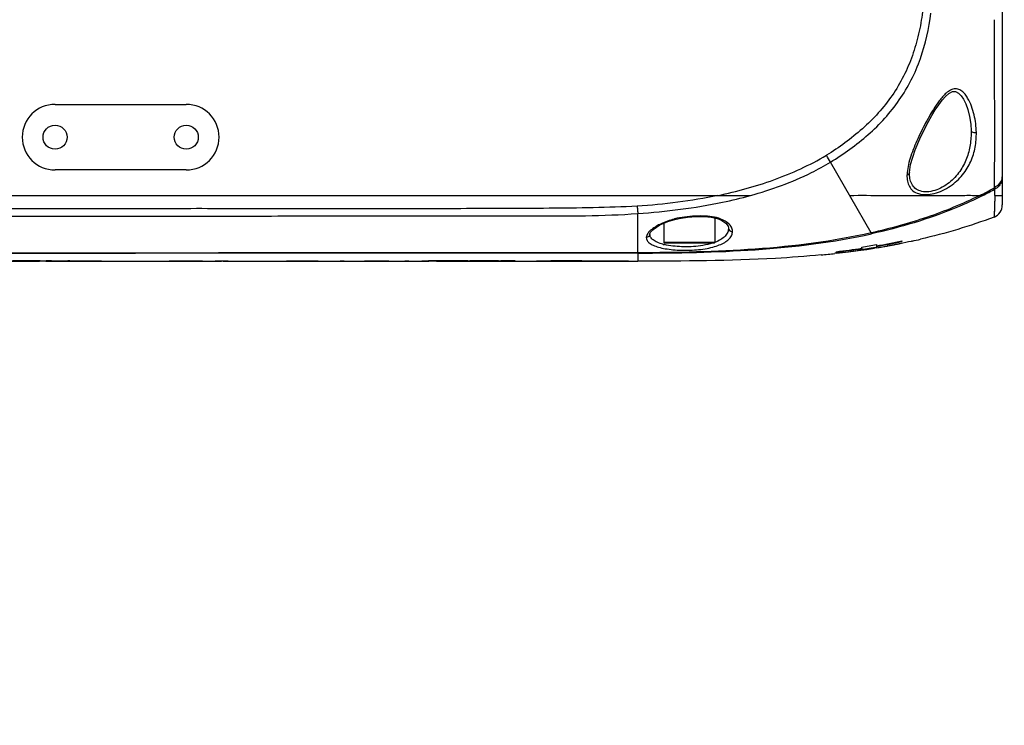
# Model space of a CAD drawing. Header units: millimetres. Extents: x 7426 to 8300, y 123 to 421.
# Tile 132 of 197: x 8141.6 to 8148.36, y 213.62 to 218.46. Entities that reach past the tile are written whole.
import ezdxf

# ---------------------------------------------------------------- set-up
doc = ezdxf.new("R2010")
doc.units = ezdxf.units.MM
for name, color, linetype in [('外形图', 7, 'Continuous'), ('尺寸标注', 7, 'Continuous'), ('运动范围', 7, 'Continuous')]:
    doc.layers.add(name, color=color, linetype=linetype)
doc.styles.add('微软雅黑', font='msyh.ttc')
doc.dimstyles.new('尺寸标注_1_20比例', dxfattribs={"dimtxt": 1.5, "dimasz": 1.25, "dimexe": 0.5, "dimexo": 0.4, "dimgap": 0.5, "dimtad": 1, "dimdec": 1, "dimlfac": 20, "dimdsep": 46, "dimtxsty": '微软雅黑', "dimcen": 0.09, "dimadec": 0, "dimazin": 0, "dimtp": 0.01, "dimtm": 0.01, "dimtfac": 1, "dimtdec": 1, "dimtofl": 0, "dimtmove": 0, "dimatfit": 3, "dimfxl": 1, "dimtolj": 1, "dimarcsym": 0})

# ---------------------------------------------------------------- blocks, each defined once
blk = doc.blocks.new('*D1271')
at = {"layer": 'Defpoints', "color": 0}
for p in [(8100.9141, 219.9546), (8166.8965, 219.9546), (8234.12, 219.9546), (8160.0673, 209.5713), (8226.044, 209.5253)]:
    blk.add_point(p, dxfattribs=at)
at = {"layer": '尺寸标注', "color": 0, "lineweight": -2}
blk.add_arc((8166.8965, 219.9546), 12.4279, 185.76527, 344.23473, dxfattribs=at)
at = {"layer": '尺寸标注', "color": 0}
for points in [[(8154.7396, 218.7167), (8154.3234, 218.6957), (8154.4686, 219.9546)], [(8179.0599, 216.5315), (8178.6538, 216.6244), (8179.1355, 217.7965)]]:
    blk.add_solid(points, dxfattribs=at)
at = {"layer": '尺寸标注', "color": 0, "insert": (8165.9248, 208.8482), "char_height": 1.5, "attachment_point": 5, "rotation": 355, "style": '微软雅黑'}
blk.add_mtext('\\A1;+\\A1;170%%d', dxfattribs=at)

msp = doc.modelspace()

# ---------------------------------------------------------------- linework, layer by layer
at = {"layer": '外形图', "color": 7, "linetype": 'Continuous'}
for p, q in [((8148.344, 218.6546), (8148.344, 217.1897)), ((8141.8465, 217.8796), (8142.7465, 217.8796)), ((8148.1303, 217.6992), (8148.1303, 217.6992)), ((8147.4453, 216.9988), (8147.1655, 217.4833)), ((8142.7465, 217.4296), (8141.8465, 217.4296)), ((8147.7077, 217.4117), (8147.7077, 217.4117)), ((8148.3439, 217.3824), (8148.3438, 217.3771)), ((8133.9374, 217.2546), (8146.3935, 217.2546)), ((8148.2917, 217.2546), (8148.2873, 217.1073)), ((8148.344, 217.255), (8148.344, 217.2551)), ((8145.844, 216.8622), (8145.844, 217.131)), ((8146.0969, 217.0912), (8146.0922, 217.0929)), ((8146.3715, 217.1005), (8146.3715, 216.9346)), ((8146.0215, 217.064), (8146.0215, 216.9346)), ((8146.0215, 216.9346), (8146.3715, 216.9346)), ((8147.6554, 216.9431), (8147.6554, 216.9388)), ((8147.721, 216.9413), (8147.7211, 216.9428)), ((8147.7246, 216.9421), (8147.721, 216.9413)), ((8147.7247, 216.942), (8147.721, 216.9413)), ((8147.721, 216.9413), (8147.721, 216.9413)), ((8146.0265, 216.9296), (8146.3665, 216.9296)), ((8147.2054, 216.8697), (8147.2054, 216.8666)), ((8147.3006, 216.871), (8147.3199, 216.8735)), ((8147.3199, 216.8735), (8147.3485, 216.8772)), ((8147.3804, 216.8933), (8147.3804, 216.9011)), ((8147.3807, 216.8933), (8147.3804, 216.8898)), ((8147.3819, 216.8822), (8147.3873, 216.883)), ((8147.4845, 216.8968), (8147.4667, 216.8938)), ((8147.4825, 216.8964), (8147.4667, 216.8938)), ((8147.4804, 216.9178), (8147.4804, 216.9095)), ((8147.4831, 216.9062), (8147.4804, 216.9057)), ((8147.4831, 216.9062), (8147.4804, 216.9057)), ((8147.4804, 216.9057), (8147.4804, 216.9008)), ((8147.558, 216.9099), (8147.5533, 216.909)), ((8147.558, 216.9099), (8147.5533, 216.909)), ((8147.5534, 216.9084), (8147.5554, 216.9088)), ((8147.5534, 216.9084), (8147.5554, 216.9088)), ((8147.631, 216.9234), (8147.6355, 216.9244)), ((8147.631, 216.9234), (8147.6355, 216.9244)), ((8147.6356, 216.9252), (8147.6423, 216.9265)), ((8141.2945, 216.8046), (8141.7395, 216.8046)), ((8141.7435, 216.8067), (8141.7678, 216.8065)), ((8141.7678, 216.8065), (8141.785, 216.8063)), ((8141.7839, 216.8041), (8141.7688, 216.8043)), ((8141.9193, 216.8046), (8142.0515, 216.8046)), ((8141.9346, 216.8072), (8142.1216, 216.8072)), ((8141.9487, 216.8068), (8141.9346, 216.8072)), ((8141.9346, 216.8044), (8141.9487, 216.8041)), ((8141.935, 216.8043), (8141.9487, 216.8041)), ((8142.1216, 216.8072), (8142.1233, 216.8072)), ((8142.1216, 216.8072), (8142.1233, 216.8072)), ((8142.1233, 216.8041), (8142.1216, 216.8041)), ((8142.1233, 216.8041), (8142.1216, 216.8041)), ((8142.2331, 216.8046), (8142.56, 216.8046)), ((8142.2877, 216.8042), (8142.3015, 216.8041)), ((8142.2877, 216.8041), (8142.3015, 216.8041)), ((8142.4915, 216.8041), (8142.5053, 216.8042)), ((8142.4915, 216.8041), (8142.5053, 216.8041)), ((8142.6698, 216.8072), (8142.6714, 216.8072)), ((8142.6698, 216.8072), (8142.6714, 216.8072)), ((8142.6714, 216.8041), (8142.6698, 216.8041)), ((8142.6714, 216.8041), (8142.6698, 216.8041)), ((8142.6714, 216.8072), (8142.8585, 216.8072)), ((8142.7347, 216.8045), (8142.7513, 216.8043)), ((8142.7417, 216.8046), (8142.9268, 216.8046)), ((8142.7513, 216.8043), (8142.9545, 216.8043)), ((8142.9882, 216.8072), (8142.9988, 216.8069)), ((8142.9882, 216.8072), (8142.9988, 216.8069)), ((8142.9987, 216.8041), (8142.9882, 216.8041)), ((8143.0456, 216.8056), (8143.0511, 216.8055)), ((8143.0456, 216.8056), (8143.0511, 216.8055)), ((8143.105, 216.8046), (8143.4351, 216.8046)), ((8143.1768, 216.8041), (8143.1831, 216.8041)), ((8143.1768, 216.8041), (8143.1831, 216.8041)), ((8143.4351, 216.8041), (8143.4351, 216.8072)), ((8143.4351, 216.8072), (8143.526, 216.8072)), ((8143.598, 216.8067), (8143.6023, 216.8067)), ((8143.6023, 216.8044), (8143.6023, 216.8041)), ((8143.6993, 216.8053), (8143.7046, 216.8052)), ((8143.7765, 216.8046), (8143.9691, 216.8046)), ((8143.9691, 216.8041), (8143.9691, 216.8072)), ((8143.9691, 216.8072), (8144.1363, 216.8072)), ((8144.1363, 216.8072), (8144.1363, 216.8041)), ((8144.1363, 216.8046), (8144.2769, 216.8046)), ((8144.1363, 216.8046), (8144.2769, 216.8046)), ((8144.274, 216.8046), (8144.2455, 216.8041)), ((8144.4628, 216.8046), (8144.6911, 216.8046)), ((8144.6911, 216.8055), (8144.6562, 216.8055)), ((8144.6771, 216.8075), (8144.6911, 216.8075)), ((8144.6911, 216.8046), (8144.8879, 216.8046)), ((8144.8916, 216.8048), (8144.8879, 216.8048)), ((8144.8879, 216.8046), (8145.0869, 216.8046)), ((8144.8889, 216.8068), (8144.8923, 216.8068)), ((8144.8923, 216.8068), (8144.9036, 216.8067)), ((8145.0036, 216.8058), (8144.9663, 216.8054)), ((8144.9997, 216.8058), (8145.0036, 216.8058)), ((8145.0869, 216.8041), (8145.0869, 216.8041)), ((8145.0869, 216.8041), (8145.0875, 216.8041)), ((8145.2486, 216.8046), (8145.7795, 216.8046)), ((8145.2486, 216.8042), (8145.7521, 216.8042)), ((8145.4608, 216.8072), (8145.7795, 216.8072)), ((8145.4645, 216.8054), (8145.4608, 216.8054)), ((8145.7795, 216.8054), (8145.4645, 216.8054)), ((8145.4645, 216.8045), (8145.7521, 216.8046)), ((8145.7521, 216.8042), (8145.7521, 216.8041)), ((8145.7795, 216.8072), (8145.7795, 216.8054)), ((8145.7795, 216.8046), (8145.844, 216.8046)), ((8145.844, 216.8603), (8145.844, 216.8622)), ((8145.844, 216.8603), (8145.844, 216.8046)), ((8147.2062, 216.8608), (8147.1955, 216.8598)), ((8147.2064, 216.8585), (8147.1958, 216.8573))]:
    msp.add_line(p, q, dxfattribs=at)
at = {"layer": '外形图', "color": 6, "linetype": 'Continuous'}
for p, q in [((8141.7839, 216.8041), (8141.9487, 216.8041)), ((8142.1233, 216.8041), (8142.2877, 216.8041)), ((8142.5053, 216.8041), (8142.6698, 216.8041)), ((8142.9987, 216.8041), (8143.1768, 216.8041)), ((8143.4351, 216.8041), (8143.6023, 216.8041)), ((8143.7046, 216.8041), (8143.9018, 216.8041)), ((8143.9691, 216.8041), (8144.1363, 216.8041)), ((8144.2456, 216.8041), (8144.4104, 216.8041)), ((8145.0869, 216.8041), (8145.2486, 216.8042))]:
    msp.add_line(p, q, dxfattribs=at)
at = {"layer": '外形图', "color": 7, "linetype": 'Continuous'}
for points in [[(8147.7077, 217.4117), (8147.7147, 217.4683), (8147.7452, 217.5673), (8147.7777, 217.6439), (8147.8071, 217.7049), (8147.8346, 217.7572), (8147.8602, 217.8026), (8147.8845, 217.8423), (8147.9078, 217.8772), (8147.9308, 217.9076), (8147.9539, 217.9335), (8147.9779, 217.9543), (8148.0021, 217.9667), (8148.0235, 217.9675), (8148.0432, 217.9572), (8148.0614, 217.9385), (8148.0774, 217.9142), (8148.0927, 217.8831), (8148.1072, 217.8436), (8148.1192, 217.7973), (8148.1277, 217.7429), (8148.1303, 217.6992)], [(8148.2917, 217.2546), (8148.2897, 217.1735), (8148.288, 217.124), (8148.2873, 217.1073)], [(8145.9264, 216.9912), (8145.9308, 217.0024), (8145.955, 217.0274), (8145.996, 217.053), (8146.0509, 217.0767), (8146.0968, 217.0912)], [(8146.0969, 217.0912), (8146.1266, 217.0982), (8146.1854, 217.1072), (8146.2439, 217.1111), (8146.2988, 217.1104), (8146.3477, 217.1056), (8146.3876, 217.097), (8146.4015, 217.0922)], [(8146.4017, 217.0921), (8146.4203, 217.0835), (8146.4476, 217.0644), (8146.4629, 217.0438), (8146.466, 217.0304)]]:
    msp.add_lwpolyline(points, dxfattribs=at)
for centre in [(8141.8465, 217.6546), (8142.7465, 217.6546)]:
    msp.add_circle(centre, 0.0825, dxfattribs=at)
for centre, radius, start, end in [((8141.8465, 217.6546), 0.225, 90.00411, 269.99737), ((8142.7465, 217.6546), 0.225, 270.00559, 89.9979), ((8140.6957, 213.6223), 7.5343, 30.82717, 31.24446), ((8148.3956, 217.3386), 0.7079, 173.94452, 175.41633), ((8148.2389, 217.383), 0.105, 352.11316, 356.79449), ((8148.281, 217.3822), 0.0629, 355.56491, 0.18957), ((8147.0672, 219.5179), 2.5262, 296.37081, 298.90967), ((8147.0204, 219.6297), 2.6564, 296.60516, 298.6164), ((8128.0461, 217.4213), 20.2466, 359.52858, 359.64993), ((8148.3077, 217.3999), 0.1462, 263.71841, 267.48146), ((8148.2558, 217.1897), 0.0882, 290.95597, 359.9861), ((8146.1551, 216.8967), 0.206, 106.6985, 107.77585), ((8146.0265, 216.9346), 0.005, 180, 270), ((8146.3665, 216.9346), 0.005, 270, 0), ((8146.7085, 221.4012), 4.5575, 279.75092, 281.9913), ((8146.7071, 221.4776), 4.6367, 279.63458, 281.79987), ((8146.7607, 221.378), 4.538, 281.20334, 282.2185), ((8146.7975, 221.2359), 4.3928, 282.18423, 282.96656), ((8146.111, 217.2795), 0.3713, 255.17841, 256.09954), ((8146.1154, 217.2971), 0.3895, 256.09536, 256.46898), ((8146.1176, 217.3062), 0.3988, 256.46839, 256.69213), ((8146.5515, 222.3787), 5.5477, 276.76911, 278.59294), ((8146.5507, 222.4642), 5.6358, 276.67062, 278.46545), ((8146.5187, 222.945), 6.1252, 276.4471, 277.22923), ((8146.5612, 222.5798), 5.7564, 277.26923, 277.92404), ((8146.5866, 222.3954), 5.5703, 277.92615, 278.20863), ((8146.6292, 221.704), 4.8613, 278.88822, 280.08317), ((8146.6064, 222.1824), 5.3535, 278.31219, 278.67723), ((8146.6022, 222.3172), 5.4918, 278.21844, 278.49969), ((8146.624, 222.172), 5.345, 278.49842, 279.07109), ((8146.6251, 222.0601), 5.2297, 278.67723, 279.04665), ((8146.6437, 221.9432), 5.1114, 279.04667, 279.41856), ((8146.9958, 219.8492), 2.9926, 279.39754, 279.94449), ((8147.0226, 219.6966), 2.8377, 279.94392, 280.7785), ((8147.006, 219.9967), 3.1364, 279.4926, 280.05083), ((8147.0847, 219.5525), 2.6853, 280.09501, 280.67197), ((8147.0632, 219.486), 2.6233, 280.87361, 281.87292), ((8147.1319, 219.3023), 2.4307, 280.67249, 281.32319), ((8146.726, 221.5523), 4.7157, 280.7172, 281.12161), ((8147.1671, 219.126), 2.2509, 281.32485, 281.89417), ((8146.1396, -3110.6542), 3327.5146, 90.0050897, 90.1457542), ((8141.5308, 188.9097), 27.8978, 89.56313, 89.95291), ((8141.5475, 196.8465), 19.959, 89.46299, 89.97989), ((8141.6227, 204.5589), 12.2463, 89.31655, 89.47669), ((8141.5967, 196.8348), 19.9724, 89.0294, 89.45986), ((8142.1233, 222.4885), 5.6844, 268.24008, 269.98309), ((8142.3016, 221.9736), 5.1695, 268.02426, 269.84632), ((8142.3015, 221.971), 5.1669, 269.99986, 270.77992), ((8142.4916, 221.972), 5.1679, 269.21967, 269.9997), ((8142.4915, 221.9746), 5.1705, 270.15267, 271.97542), ((8142.6698, 222.4899), 5.6858, 270.01626, 271.90143), ((8142.7994, 222.4964), 5.6923, 271.01731, 271.90056), ((8142.9987, 222.1828), 5.3787, 268.95341, 269.88781), ((8143.177, 222.4923), 5.6882, 268.20475, 268.67687), ((8143.1769, 222.4884), 5.6843, 268.73188, 269.99965), ((8143.1769, 222.4875), 5.6834, 270.06292, 270.72434), ((8143.9019, 234.4477), 17.6436, 269.02708, 269.34204), ((8143.7047, 234.6081), 17.804, 269.67061, 269.99975), ((8143.9019, 234.4457), 17.6416, 269.35917, 269.99974), ((8143.9019, 234.4454), 17.6413, 269.99981, 270.21837), ((8144.6723, 188.5754), 28.2321, 89.99022, 90.53624), ((8144.6864, 187.3784), 29.4291, 89.60587, 89.99085), ((8144.6979, 189.2073), 27.5982, 89.60554, 90.01414), ((8144.6867, 247.0878), 30.2837, 270.38764, 270.52894), ((8144.6865, 188.4427), 28.3649, 89.3672, 89.56133), ((8145.4298, 183.1897), 33.6175, 89.9472, 90.31062), ((8146.465, 223.425), 6.6082, 275.52734, 276.34905)]:
    msp.add_arc(centre, radius, start, end, dxfattribs=at)
for points, knots in [([(8147.7962, 218.5134), (8147.7903, 218.4626), (8147.7727, 218.3614), (8147.7299, 218.2136), (8147.6703, 218.0715), (8147.5912, 217.9392), (8147.4954, 217.8187), (8147.3857, 217.7107), (8147.2663, 217.6138), (8147.1811, 217.5567), (8147.1373, 217.5303)], [0, 0, 0, 0, 0.124955, 0.250059, 0.375059, 0.50004, 0.625076, 0.750037, 0.87507, 1, 1, 1, 1]), ([(8147.1655, 217.4833), (8147.256, 217.5396), (8147.3871, 217.6329), (8147.5402, 217.7819), (8147.6733, 217.9491), (8147.7959, 218.1896), (8147.8403, 218.3998), (8147.8548, 218.5054)], [0, 0, 0, 0, 0.250006, 0.375126, 0.50019, 0.749965, 1, 1, 1, 1]), ([(8148.2903, 217.314), (8148.2921, 217.4792), (8148.292, 217.8612), (8148.2907, 218.2432), (8148.2912, 218.4599)], [0, 0, 0, 0, 0.432584, 1, 1, 1, 1]), ([(8148.1662, 217.6872), (8148.1654, 217.7073), (8148.163, 217.7478), (8148.1517, 217.808), (8148.1346, 217.8674), (8148.1122, 217.9144), (8148.0901, 217.9498), (8148.0677, 217.9723), (8148.0385, 217.9872), (8148.0035, 217.9868), (8147.9732, 217.9684), (8147.9461, 217.9453), (8147.9223, 217.9181), (8147.8936, 217.8797), (8147.8612, 217.8296), (8147.8151, 217.7483), (8147.7737, 217.6666), (8147.7386, 217.5849), (8147.7162, 217.5261), (8147.6993, 217.4693), (8147.6936, 217.4315), (8147.6917, 217.4132)], [0, 0, 0, 0, 0.058044, 0.116793, 0.176262, 0.23617, 0.2663, 0.296323, 0.326816, 0.358538, 0.392178, 0.426737, 0.461392, 0.49611, 0.56508, 0.633268, 0.765822, 0.829192, 0.889968, 0.947102, 1, 1, 1, 1]), ([(8147.69, 217.3951), (8147.6897, 217.3813), (8147.6912, 217.3542), (8147.7042, 217.3159), (8147.7306, 217.284), (8147.7715, 217.2642), (8147.8223, 217.259), (8147.8987, 217.27), (8147.9888, 217.3137), (8148.0616, 217.3796), (8148.1038, 217.4406), (8148.1366, 217.5024), (8148.1618, 217.5851), (8148.1664, 217.6534), (8148.1662, 217.6872)], [0, 0, 0, 0, 0.050905, 0.098518, 0.145972, 0.198592, 0.260563, 0.330975, 0.479272, 0.619943, 0.686213, 0.750708, 0.875849, 1, 1, 1, 1]), ([(8148.1303, 217.6992), (8148.1309, 217.6669), (8148.1267, 217.602), (8148.1019, 217.5064), (8148.0546, 217.4157), (8147.9814, 217.3369), (8147.9003, 217.2912), (8147.8298, 217.2775), (8147.7819, 217.2822), (8147.744, 217.3024), (8147.7202, 217.3342), (8147.7089, 217.3718), (8147.7074, 217.3981), (8147.7077, 217.4117)], [0, 0, 0, 0, 0.125709, 0.251867, 0.38186, 0.519931, 0.665501, 0.735366, 0.796822, 0.84937, 0.897833, 0.947259, 1, 1, 1, 1]), ([(8148.1303, 217.6992), (8148.1304, 217.6961), (8148.1358, 217.689), (8148.1493, 217.6852), (8148.1604, 217.6856), (8148.1662, 217.6872)], [0, 0, 0, 0, 0.219072, 0.564176, 1, 1, 1, 1]), ([(8146.3935, 217.2546), (8146.5232, 217.2825), (8146.7799, 217.3522), (8147.0232, 217.4627), (8147.1373, 217.5303)], [0, 0, 0, 0, 0.500132, 1, 1, 1, 1]), ([(8146.6157, 217.2546), (8146.7595, 217.2942), (8146.948, 217.3628), (8147.1229, 217.4577), (8147.1655, 217.4833)], [0, 0, 0, 0, 0.749803, 1, 1, 1, 1]), ([(8147.7077, 217.4117), (8147.7076, 217.4072), (8147.7021, 217.399), (8147.694, 217.396), (8147.69, 217.3951)], [0, 0, 0, 0, 0.525233, 1, 1, 1, 1]), ([(8148.2903, 217.314), (8148.3045, 217.3189), (8148.3303, 217.3351), (8148.3427, 217.3636), (8148.3437, 217.3773)], [0, 0, 0, 0, 0.522149, 1, 1, 1, 1]), ([(8148.3396, 217.3536), (8148.3359, 217.3419), (8148.323, 217.3201), (8148.3038, 217.3033), (8148.2925, 217.2979)], [0, 0, 0, 0, 0.496881, 1, 1, 1, 1]), ([(8148.2903, 217.314), (8148.2912, 217.3141), (8148.2927, 217.3143), (8148.2939, 217.3127), (8148.2929, 217.3109), (8148.2914, 217.3086), (8148.2895, 217.3072), (8148.2884, 217.3065)], [0, 0, 0, 0, 0.230805, 0.315015, 0.423205, 0.689346, 1, 1, 1, 1]), ([(8148.2884, 217.3065), (8148.2889, 217.3056), (8148.2904, 217.3027), (8148.2919, 217.2998), (8148.2926, 217.2978)], [0, 0, 0, 0, 0.335388, 1, 1, 1, 1]), ([(8145.844, 217.131), (8146.0391, 217.1451), (8146.2992, 217.1762), (8146.5529, 217.2373), (8146.6157, 217.2546)], [0, 0, 0, 0, 0.749901, 1, 1, 1, 1]), ([(8146.3936, 217.2546), (8146.4123, 217.2547), (8146.4497, 217.2546), (8146.5056, 217.2547), (8146.561, 217.2546), (8146.5976, 217.2541), (8146.6158, 217.2546)], [0, 0, 0, 0, 0.252581, 0.504856, 0.755292, 1, 1, 1, 1]), ([(8147.2976, 217.2546), (8147.3747, 217.2575), (8147.5288, 217.2534), (8147.7564, 217.255), (8147.9426, 217.2535), (8148.0858, 217.2562), (8148.1554, 217.2561), (8148.1893, 217.2546)], [0, 0, 0, 0, 0.259738, 0.517957, 0.766038, 0.885954, 1, 1, 1, 1]), ([(8148.1893, 217.2546), (8148.1303, 217.2256), (8148.0104, 217.1716), (8147.8254, 217.103), (8147.6369, 217.0451), (8147.5094, 217.013), (8147.4453, 216.9988)], [0, 0, 0, 0, 0.249988, 0.499977, 0.750006, 1, 1, 1, 1]), ([(8148.21, 217.2546), (8148.1497, 217.2243), (8147.9041, 217.1127), (8147.6439, 217.0351), (8147.4464, 216.9918)], [0, 0, 0, 0, 0.250211, 1, 1, 1, 1]), ([(8148.1893, 217.2546), (8148.1914, 217.2546), (8148.1983, 217.2547), (8148.2052, 217.2545), (8148.21, 217.2546)], [0, 0, 0, 0, 0.304052, 1, 1, 1, 1]), ([(8148.3013, 217.2539), (8148.3095, 217.2535), (8148.3214, 217.254), (8148.3337, 217.2556), (8148.3375, 217.2547)], [0, 0, 0, 0, 0.678863, 1, 1, 1, 1]), ([(8148.3375, 217.2547), (8148.3382, 217.2547), (8148.3402, 217.2546), (8148.3421, 217.2546), (8148.3434, 217.2547)], [0, 0, 0, 0, 0.364979, 1, 1, 1, 1]), ([(8148.3434, 217.2547), (8148.3435, 217.2547), (8148.3437, 217.2546), (8148.3439, 217.2547), (8148.3439, 217.2548)], [0, 0, 0, 0, 0.605881, 1, 1, 1, 1]), ([(8148.3439, 217.2548), (8148.344, 217.2548), (8148.344, 217.2549), (8148.344, 217.255), (8148.344, 217.255)], [0, 0, 0, 0, 0.453291, 1, 1, 1, 1]), ([(8145.8399, 217.1811), (8145.7392, 217.1768), (8145.5377, 217.17), (8145.2353, 217.1665), (8144.9329, 217.166), (8144.6305, 217.1644), (8144.3281, 217.1635), (8143.9249, 217.1633), (8143.421, 217.1642), (8142.8163, 217.1647), (8142.0101, 217.164), (8141.0025, 217.1642), (8139.7936, 217.1642), (8138.1827, 217.1641), (8136.9747, 217.164), (8136.1696, 217.1638)], [0, 0, 0, 0, 0.031272, 0.062542, 0.093814, 0.125084, 0.156353, 0.187623, 0.250159, 0.312691, 0.375219, 0.500259, 0.625268, 0.750238, 1, 1, 1, 1]), ([(8145.8399, 217.1811), (8145.8403, 217.1759), (8145.8416, 217.1593), (8145.8429, 217.1426), (8145.844, 217.131)], [0, 0, 0, 0, 0.307243, 1, 1, 1, 1]), ([(8140.0995, 217.114), (8140.5781, 217.114), (8141.2961, 217.114), (8142.2534, 217.1142), (8142.9715, 217.1142), (8143.6896, 217.1143), (8144.4079, 217.1143), (8145.0064, 217.1146), (8145.4852, 217.114), (8145.7246, 217.1229), (8145.844, 217.1311)], [0, 0, 0, 0, 0.249931, 0.374919, 0.499922, 0.624933, 0.749953, 0.874978, 0.937491, 1, 1, 1, 1]), ([(8146.0922, 217.0929), (8146.0618, 217.0844), (8146.0084, 217.0661), (8145.9589, 217.0381), (8145.9394, 217.0228)], [0, 0, 0, 0, 0.560215, 1, 1, 1, 1]), ([(8146.37, 217.1057), (8146.3488, 217.1095), (8146.3042, 217.1146), (8146.2356, 217.1146), (8146.1654, 217.1082), (8146.1184, 217.1008), (8146.0959, 217.094)], [0, 0, 0, 0, 0.233997, 0.485786, 0.744923, 1, 1, 1, 1]), ([(8146.4044, 217.0972), (8146.4018, 217.0982), (8146.3905, 217.1017), (8146.3789, 217.1041), (8146.37, 217.1057)], [0, 0, 0, 0, 0.234362, 1, 1, 1, 1]), ([(8146.4017, 217.0921), (8146.4045, 217.091), (8146.4092, 217.091), (8146.4131, 217.0927), (8146.4141, 217.0932)], [0, 0, 0, 0, 0.728345, 1, 1, 1, 1]), ([(8146.4816, 217.0441), (8146.4783, 217.049), (8146.4601, 217.0706), (8146.4346, 217.085), (8146.4141, 217.0932)], [0, 0, 0, 0, 0.211904, 1, 1, 1, 1]), ([(8147.4453, 216.9988), (8147.1836, 216.9399), (8146.6489, 216.8726), (8146.1123, 216.8626), (8145.844, 216.8622)], [0, 0, 0, 0, 0.499884, 1, 1, 1, 1]), ([(8145.9394, 217.0228), (8145.929, 217.0147), (8145.9112, 216.9991), (8145.9029, 216.9765), (8145.9021, 216.9668)], [0, 0, 0, 0, 0.576018, 1, 1, 1, 1]), ([(8145.9021, 216.9668), (8145.9022, 216.9601), (8145.9059, 216.9451), (8145.924, 216.9265), (8145.9519, 216.9118), (8145.9889, 216.899), (8146.0342, 216.8892), (8146.0864, 216.8825), (8146.1434, 216.8792), (8146.2218, 216.8795), (8146.2983, 216.8866), (8146.3683, 216.9028), (8146.4119, 216.9181), (8146.4471, 216.9368), (8146.4736, 216.9577), (8146.4898, 216.982), (8146.4932, 216.9995), (8146.4936, 217.0078)], [0, 0, 0, 0, 0.03013, 0.065583, 0.112081, 0.17011, 0.239354, 0.318458, 0.404505, 0.493836, 0.667597, 0.745383, 0.813935, 0.872843, 0.922357, 0.963224, 1, 1, 1, 1]), ([(8146.466, 217.03), (8146.4661, 217.0208), (8146.4618, 217.0007), (8146.4424, 216.974), (8146.4116, 216.9508), (8146.3863, 216.9391), (8146.3721, 216.9337)], [0, 0, 0, 0, 0.195344, 0.415852, 0.680842, 1, 1, 1, 1]), ([(8146.466, 217.03), (8146.4661, 217.0238), (8146.4729, 217.0106), (8146.487, 217.0071), (8146.4936, 217.0077)], [0, 0, 0, 0, 0.483612, 1, 1, 1, 1]), ([(8146.4936, 217.0078), (8146.4935, 217.0108), (8146.4923, 217.0236), (8146.487, 217.036), (8146.4816, 217.0441)], [0, 0, 0, 0, 0.239439, 1, 1, 1, 1]), ([(8147.4464, 216.9918), (8147.4464, 216.9921), (8147.4461, 216.9945), (8147.4457, 216.9968), (8147.4453, 216.9988)], [0, 0, 0, 0, 0.147284, 1, 1, 1, 1]), ([(8145.844, 216.8603), (8146.1124, 216.8604), (8146.6492, 216.8693), (8147.1844, 216.9342), (8147.4464, 216.9918)], [0, 0, 0, 0, 0.500122, 1, 1, 1, 1]), ([(8145.9263, 216.9899), (8145.9262, 216.984), (8145.9206, 216.9717), (8145.9082, 216.967), (8145.9021, 216.9668)], [0, 0, 0, 0, 0.489534, 1, 1, 1, 1]), ([(8146.016, 216.9205), (8146.0028, 216.924), (8145.9793, 216.9316), (8145.9499, 216.9474), (8145.9306, 216.9667), (8145.9262, 216.9827), (8145.9263, 216.9899)], [0, 0, 0, 0, 0.339703, 0.610468, 0.821075, 1, 1, 1, 1]), ([(8146.2744, 216.9099), (8146.2312, 216.9039), (8146.1477, 216.9004), (8146.0643, 216.909), (8146.0258, 216.9181)], [0, 0, 0, 0, 0.524225, 1, 1, 1, 1]), ([(8146.3589, 216.929), (8146.3525, 216.9269), (8146.3248, 216.9186), (8146.2963, 216.913), (8146.2744, 216.9099)], [0, 0, 0, 0, 0.234068, 1, 1, 1, 1]), ([(8147.2896, 216.8696), (8147.2896, 216.8693), (8147.2895, 216.8693), (8147.2894, 216.8684), (8147.2895, 216.8685)], [0, 0, 0, 0, 0.757226, 1, 1, 1, 1]), ([(8147.3485, 216.8772), (8147.3535, 216.8778), (8147.3659, 216.8794), (8147.3782, 216.881), (8147.3856, 216.8818)], [0, 0, 0, 0, 0.406343, 1, 1, 1, 1]), ([(8147.3872, 216.8817), (8147.3872, 216.8816), (8147.3873, 216.8826), (8147.3874, 216.8827), (8147.3874, 216.883)], [0, 0, 0, 0, 0.242797, 1, 1, 1, 1]), ([(8145.844, 216.8622), (8145.5031, 216.8616), (8144.8215, 216.8618), (8143.4582, 216.8611), (8141.7544, 216.8597), (8139.7102, 216.8566), (8138.3476, 216.8539), (8137.6664, 216.8523)], [0, 0, 0, 0, 0.125037, 0.25007, 0.500113, 0.750098, 1, 1, 1, 1]), ([(8143.526, 216.8072), (8143.5328, 216.8072), (8143.5569, 216.8072), (8143.5809, 216.807), (8143.598, 216.8067)], [0, 0, 0, 0, 0.286214, 1, 1, 1, 1]), ([(8144.2456, 216.8041), (8144.2593, 216.8041), (8144.3134, 216.8056), (8144.3676, 216.8059), (8144.4081, 216.8063)], [0, 0, 0, 0, 0.253067, 1, 1, 1, 1]), ([(8144.6562, 216.8055), (8144.5966, 216.8054), (8144.5147, 216.8054), (8144.4328, 216.8041), (8144.4104, 216.8041)], [0, 0, 0, 0, 0.727514, 1, 1, 1, 1]), ([(8145.0869, 216.8041), (8145.0887, 216.8044), (8145.0974, 216.8043), (8145.1224, 216.8057), (8145.1742, 216.806), (8145.2191, 216.8066), (8145.2475, 216.8067)], [0, 0, 0, 0, 0.033962, 0.160809, 0.468953, 1, 1, 1, 1]), ([(8145.4608, 216.8054), (8145.4085, 216.8054), (8145.3378, 216.8049), (8145.267, 216.8051), (8145.2486, 216.8042)], [0, 0, 0, 0, 0.739315, 1, 1, 1, 1]), ([(8147.1015, 216.8475), (8146.9969, 216.8374), (8146.5784, 216.8065), (8146.1585, 216.8046), (8145.844, 216.8046)], [0, 0, 0, 0, 0.25043, 1, 1, 1, 1])]:
    msp.add_open_spline(points, degree=3, knots=knots, dxfattribs=at)
for points in [[(8148.3429, 217.3686), (8148.3422, 217.3635), (8148.3412, 217.3585), (8148.3396, 217.3536)], [(8146.3935, 217.2546), (8146.2113, 217.2168), (8146.0256, 217.1946), (8145.8399, 217.1811)], [(8146.4141, 217.0932), (8146.411, 217.0948), (8146.4077, 217.0961), (8146.4044, 217.0972)], [(8148.2873, 217.1073), (8148.1234, 217.0445), (8147.9543, 216.9945), (8147.7832, 216.9551)], [(8147.4799, 216.9094), (8147.4801, 216.9082), (8147.4802, 216.907), (8147.4804, 216.9057)], [(8143.8308, 216.8045), (8143.8212, 216.8045), (8143.8116, 216.8044), (8143.802, 216.8044)]]:
    msp.add_open_spline(points, degree=3, dxfattribs=at)
at = {"layer": '运动范围'}
msp.add_arc((8166.8965, 219.9546), 60.06, 10, 350, dxfattribs=at)

# ---------------------------------------------------------------- dimensions: what is measured, and where the dimension line sits
at = {"layer": '尺寸标注'}
dim = msp.add_angular_dim_2l(base=(8160.0673, 209.5713), line1=((8100.9141, 219.9546), (8234.12, 219.9546)), line2=((8166.8965, 219.9546), (8226.044, 209.5253)), text='\\A1;+<>', dimstyle='尺寸标注_1_20比例', override={"dimtxsty": '微软雅黑'}, dxfattribs=at)
dim.commit()
dim.dimension.update_dxf_attribs({"geometry": '*D1271', "text_midpoint": (8165.9248, 208.8482)})

doc.saveas('drawing.dxf')
